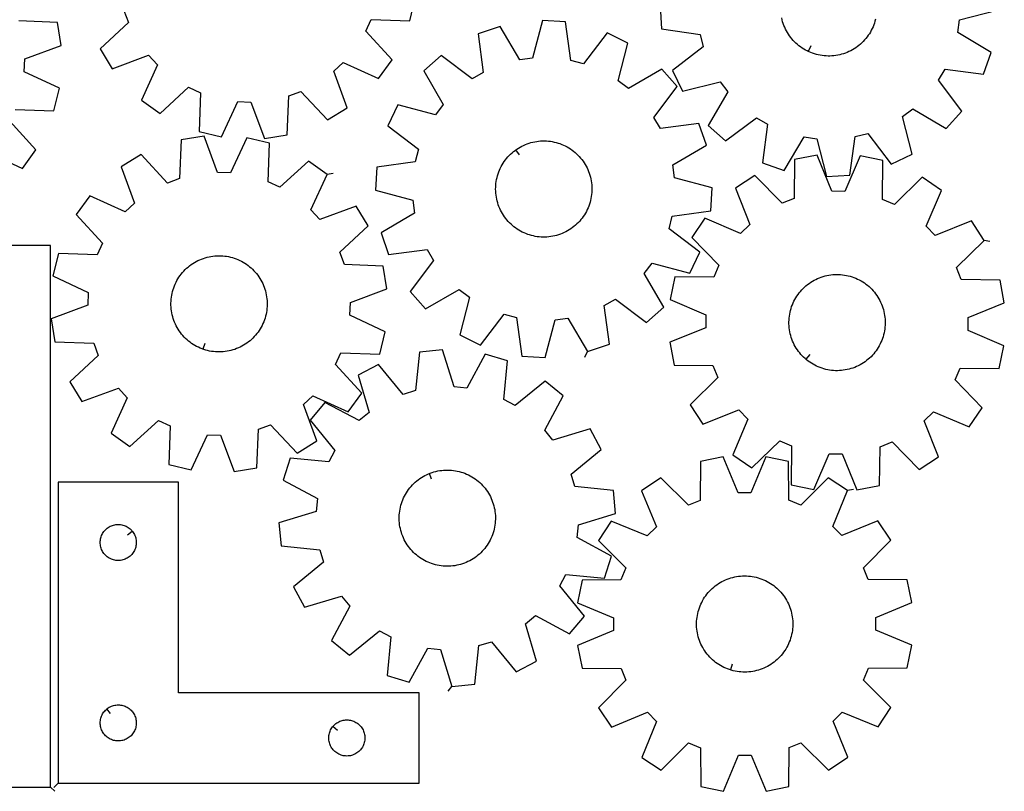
# Model space of a CAD drawing. Header units: millimetres. Extents: x 7 to 1243, y 7 to 1622.
# Tile 4 of 14: x 752 to 1243, y 7 to 392. Entities that reach past the tile are written whole.
import ezdxf

# ---------------------------------------------------------------- set-up
doc = ezdxf.new("R2010")
doc.units = ezdxf.units.MM
doc.layers.add('CUT', color=7, linetype='CONTINUOUS', true_color=0x000000)
doc.layers.add('LEADIN', color=1, linetype='CONTINUOUS', true_color=0xff0000)

msp = doc.modelspace()

# ---------------------------------------------------------------- linework, layer by layer
at = {"layer": 'CUT'}
for points in [[(804.327038, 396.495067), (806.56685, 390.467967), (792.415246, 377.232616), (798.466304, 367.410694), (816.652182, 374.097714), (821.027971, 369.386539), (813.018542, 351.743085), (822.367678, 344.984451), (836.610227, 358.121887), (842.455817, 355.443871), (841.807928, 336.078369), (853.03182, 333.411965), (861.162741, 350.99976), (867.588194, 350.762606), (874.400479, 332.623279), (885.790392, 334.455041), (886.571825, 353.815614), (892.598925, 356.055426), (905.834275, 341.903822), (915.656198, 347.95488), (908.969178, 366.140758), (913.680352, 370.516547), (931.323807, 362.507118), (938.08244, 371.856254), (924.945005, 386.098803), (927.623021, 391.944393), (946.988523, 391.296504), (949.654927, 402.520396)], [(1071.870208, 398.763251), (1072.518644, 387.245221), (1091.695655, 384.473102), (1093.302536, 378.247299), (1077.862528, 366.540524), (1082.869364, 356.147398), (1101.647456, 360.925018), (1105.514532, 355.788052), (1095.729814, 339.063767), (1104.332804, 331.377804), (1119.853183, 342.977814), (1125.391727, 339.711743), (1122.751933, 320.516069), (1133.64135, 316.707386), (1143.541179, 333.36379), (1149.907997, 332.465842), (1154.815012, 313.721147), (1166.333042, 314.369582), (1169.105161, 333.546594), (1175.330964, 335.153474), (1187.037739, 319.713467), (1197.430865, 324.720302), (1192.653245, 343.498395), (1197.790211, 347.36547), (1214.514496, 337.580752), (1222.200459, 346.183742), (1210.600449, 361.704121), (1213.86652, 367.242665), (1233.062195, 364.602871), (1236.870877, 375.492288), (1220.214473, 385.392117), (1221.112421, 391.758936), (1239.857117, 396.665951)], [(750.071609, 347.126978), (769.435091, 346.421307), (772.134974, 357.637194), (754.571519, 365.820558), (754.827844, 372.245275), (772.987418, 379.003404), (771.18965, 390.398732), (751.831496, 391.237932)], [(1179.1819, 392.034831), (1178.930825, 391.08844), (1178.641357, 390.153077), (1178.313977, 389.2303), (1177.949232, 388.321644), (1177.547727, 387.428622), (1177.110131, 386.552719), (1176.637172, 385.695395), (1176.129638, 384.858075), (1175.588373, 384.042154), (1175.014278, 383.248989), (1174.408309, 382.479901), (1173.771474, 381.736169), (1173.104834, 381.019032), (1172.409497, 380.329683), (1171.686622, 379.66927), (1170.93741, 379.038891), (1170.16311, 378.439596), (1169.36501, 377.872383), (1168.544438, 377.338194), (1167.70276, 376.837921), (1166.841377, 376.372394), (1165.961723, 375.94239), (1165.065262, 375.548623), (1164.153486, 375.191749), (1163.227912, 374.872363), (1162.29008, 374.590995), (1161.341553, 374.348114), (1160.383908, 374.144124), (1159.41874, 373.979365), (1158.447655, 373.854111), (1157.472269, 373.76857), (1156.494206, 373.722885), (1155.515093, 373.717132), (1154.53656, 373.75132), (1153.560236, 373.825393), (1152.587746, 373.939227), (1151.620708, 374.092633), (1150.660733, 374.285356), (1149.709417, 374.517074), (1148.768344, 374.787402), (1147.839081, 375.09589), (1146.923174, 375.442024), (1146.022147, 375.825229), (1145.579824, 376.035048), (1145.137501, 376.244867), (1144.270707, 376.700239), (1143.423208, 377.190588), (1142.596416, 377.715096), (1141.791705, 378.272892), (1141.010416, 378.863047), (1140.253849, 379.484578), (1139.523263, 380.136451), (1138.819873, 380.817582), (1138.144852, 381.526835), (1137.499321, 382.263032), (1136.884356, 383.024946), (1136.300981, 383.81131), (1135.750165, 384.620815), (1135.232827, 385.452113), (1134.749826, 386.30382), (1134.301967, 387.17452), (1133.889996, 388.062762), (1133.514598, 388.967069), (1133.176397, 389.885936), (1132.875957, 390.817832), (1132.613778, 391.761208), (1132.390296, 392.714492)], [(736.065064, 325.740831), (753.684541, 317.678792), (760.471041, 327.007719), (747.376162, 341.289405)]]:
    msp.add_lwpolyline(points, dxfattribs=at)
for points in [[(1035.542048, 226.282738), (1046.450987, 230.035138), (1043.910353, 249.244187), (1049.465689, 252.481615), (1064.92596, 240.801613), (1073.568525, 248.443049), (1063.8703, 265.217639), (1067.763851, 270.334567), (1086.517022, 265.460042), (1091.577459, 275.827174), (1076.19811, 287.613524), (1077.837119, 293.830946), (1097.02819, 296.504001), (1097.736095, 308.018528), (1079.016988, 313.022273), (1078.15193, 319.393644), (1094.859234, 329.207329), (1091.106834, 340.116268), (1071.897784, 337.575634), (1068.660357, 343.13097), (1080.340358, 358.591241), (1072.698923, 367.233806), (1055.924333, 357.535581), (1050.807405, 361.429131), (1055.68193, 380.182303), (1045.314797, 385.24274), (1033.528448, 369.863391), (1027.311025, 371.5024), (1024.637971, 390.693471), (1013.123444, 391.401376), (1008.119698, 372.682269), (1001.748328, 371.817211), (991.934643, 388.524515), (981.025703, 384.772115), (983.566337, 365.563065), (978.011002, 362.325638), (962.550731, 374.005639), (953.908166, 366.364203), (963.606391, 349.589614), (959.71284, 344.472686), (940.959669, 349.347211), (935.899231, 338.980078), (951.27858, 327.193729), (949.639572, 320.976306), (930.448501, 318.303252), (929.740596, 306.788725), (948.459703, 301.784979), (949.324761, 295.413609), (932.617457, 285.599924), (936.369857, 274.690984), (955.578906, 277.231618), (958.816334, 271.676283), (947.136332, 256.216012), (954.777768, 247.573447), (971.552358, 257.271672), (976.669286, 253.378121), (971.794761, 234.62495), (982.161893, 229.564512), (993.948243, 244.943861), (1000.165666, 243.304853), (1002.83872, 224.113782), (1014.353247, 223.405877), (1019.356992, 242.124984), (1025.728363, 242.990042)], [(905.646892, 314.580441), (896.308459, 321.353855), (882.045146, 308.238965), (876.2038, 310.926225), (876.882322, 330.290677), (865.662661, 332.974832), (857.50393, 315.399921), (851.07886, 315.647238), (844.295277, 333.797319), (832.90248, 331.983576), (832.090423, 312.624264), (826.059788, 310.393988), (812.846839, 324.56651), (803.015357, 318.530997), (809.673602, 300.334563), (804.955511, 295.966233), (787.324749, 304.00356), (780.551335, 294.665127), (793.666225, 280.401814), (790.978965, 274.560468), (771.614512, 275.238989), (768.930358, 264.019329), (786.505269, 255.860597), (786.257951, 249.435528), (768.107871, 242.651944), (769.921614, 231.259148), (789.280926, 230.447091), (791.511202, 224.416456), (777.338679, 211.203507), (783.374193, 201.372025), (801.570627, 208.03027), (805.938957, 203.312179), (797.90163, 185.681416), (807.240063, 178.908003), (821.503376, 192.022892), (827.344722, 189.335633), (826.6662, 169.97118), (837.885861, 167.287025), (846.044592, 184.861937), (852.469662, 184.614619), (859.253245, 166.464539), (870.646042, 168.278281), (871.458099, 187.637594), (877.488734, 189.86787), (890.701683, 175.695347), (900.533165, 181.730861), (893.87492, 199.927294), (898.593011, 204.295625), (916.223773, 196.258298), (922.997187, 205.596731), (909.882297, 219.860043), (912.569557, 225.701389), (931.93401, 225.022868), (934.618164, 236.242529), (917.043253, 244.40126), (917.290571, 250.82633), (935.440651, 257.609913), (933.626908, 269.002709), (914.267596, 269.814767), (912.03732, 275.845402), (926.209843, 289.058351), (920.174329, 298.889833), (901.977895, 292.231588), (897.609565, 296.949678)], [(999.844606, 326.966968), (1000.243753, 327.250439), (1001.064506, 327.784348), (1001.906354, 328.284335), (1002.767895, 328.749568), (1003.647696, 329.179273), (1004.544291, 329.572735), (1005.456189, 329.929298), (1006.381872, 330.24837), (1007.319799, 330.529418), (1008.268408, 330.771976), (1009.226122, 330.97564), (1010.191347, 331.140071), (1011.162474, 331.264994), (1012.13789, 331.350203), (1013.115969, 331.395555), (1014.095083, 331.400975), (1015.073604, 331.366453), (1016.049903, 331.292048), (1017.022354, 331.177883), (1017.98934, 331.024148), (1018.94925, 330.831099), (1019.900487, 330.599057), (1020.841467, 330.328409), (1021.770626, 330.019605), (1022.686415, 329.673158), (1023.587311, 329.289646), (1024.471814, 328.869708), (1025.338453, 328.41404), (1026.185785, 327.923404), (1027.012399, 327.398614), (1027.816919, 326.840544), (1028.598007, 326.250123), (1029.354363, 325.628335), (1030.084727, 324.976213), (1030.787885, 324.294843), (1031.462665, 323.585359), (1032.107945, 322.848943), (1032.72265, 322.086819), (1033.305758, 321.300257), (1033.856298, 320.490565), (1034.373354, 319.659091), (1034.856064, 318.80722), (1035.303627, 317.936368), (1035.715296, 317.047985), (1036.090386, 316.14355), (1036.428274, 315.224569), (1036.728397, 314.29257), (1036.990255, 313.349105), (1037.213412, 312.395745), (1037.397497, 311.434076), (1037.542205, 310.465698), (1037.647293, 309.492224), (1037.712587, 308.515274), (1037.737978, 307.536473), (1037.723424, 306.557452), (1037.668949, 305.579839), (1037.574644, 304.605261), (1037.440666, 303.635341), (1037.267238, 302.671693), (1037.054649, 301.71592), (1036.803251, 300.769614), (1036.513465, 299.83435), (1036.185771, 298.911685), (1035.820716, 298.003153), (1035.418907, 297.110267), (1034.981013, 296.234514), (1034.507763, 295.37735), (1033.999943, 294.540204), (1033.458401, 293.724467), (1032.884036, 292.931497), (1032.277806, 292.162615), (1031.640718, 291.419101), (1030.973833, 290.70219), (1030.278262, 290.013078), (1029.555161, 289.352911), (1028.805735, 288.722787), (1028.031231, 288.123756), (1027.232938, 287.556814), (1026.412185, 287.022905), (1025.570337, 286.522918), (1024.708795, 286.057685), (1023.828995, 285.62798), (1022.9324, 285.234518), (1022.020502, 284.877955), (1021.094819, 284.558883), (1020.156892, 284.277834), (1019.208282, 284.035276), (1018.250568, 283.831612), (1017.285344, 283.667182), (1016.314216, 283.542258), (1015.338801, 283.457049), (1014.360722, 283.411698), (1013.381608, 283.406278), (1012.403086, 283.440799), (1011.426788, 283.515204), (1010.454337, 283.62937), (1009.487351, 283.783105), (1008.527441, 283.976154), (1007.576204, 284.208195), (1006.635224, 284.478844), (1005.706065, 284.787648), (1004.790276, 285.134094), (1003.88938, 285.517606), (1003.004876, 285.937545), (1002.138238, 286.393212), (1001.290906, 286.883849), (1000.464292, 287.408639), (999.659772, 287.966709), (998.878683, 288.557129), (998.122328, 289.178918), (997.391963, 289.83104), (996.688806, 290.51241), (996.014026, 291.221893), (995.368746, 291.95831), (994.75404, 292.720433), (994.170932, 293.506995), (993.620393, 294.316687), (993.103337, 295.148161), (992.620626, 296.000033), (992.173064, 296.870885), (991.761395, 297.759268), (991.386305, 298.663702), (991.048417, 299.582684), (990.748294, 300.514683), (990.486436, 301.458147), (990.263279, 302.411508), (990.079193, 303.373177), (989.934486, 304.341554), (989.829398, 305.315028), (989.764104, 306.291979), (989.738713, 307.270779), (989.753267, 308.249801), (989.807742, 309.227414), (989.902046, 310.201992), (990.036024, 311.171912), (990.209452, 312.13556), (990.422042, 313.091332), (990.673439, 314.037638), (990.963226, 314.972902), (991.29092, 315.895568), (991.655975, 316.8041), (992.057784, 317.696985), (992.495678, 318.572739), (992.968928, 319.429902), (993.476747, 320.267049), (994.01829, 321.082786), (994.592655, 321.875755), (995.198885, 322.644637), (995.835973, 323.388152), (996.502858, 324.105062), (997.198429, 324.794174), (997.921529, 325.454342), (998.670955, 326.084466), (999.445459, 326.683497)], [(1233.319996, 281.802965), (1227.009006, 291.459925), (1209.008039, 284.290016), (1204.508096, 288.88275), (1212.043876, 306.733644), (1202.517723, 313.2404), (1188.630803, 299.727596), (1182.715835, 302.248675), (1182.846746, 321.62457), (1171.555701, 323.990527), (1163.896986, 306.19203), (1157.467493, 306.257643), (1150.173606, 324.208733), (1138.836627, 322.073696), (1138.572087, 302.699166), (1132.606901, 300.299324), (1118.998643, 314.092719), (1109.341683, 307.781728), (1116.511593, 289.780761), (1111.918859, 285.280818), (1094.067964, 292.816598), (1087.561208, 283.290445), (1101.074013, 269.403525), (1098.552933, 263.488557), (1079.177039, 263.619469), (1076.811081, 252.328423), (1094.609579, 244.669708), (1094.543965, 238.240215), (1076.592876, 230.946328), (1078.727912, 219.609349), (1098.102443, 219.344809), (1100.502284, 213.379623), (1086.70889, 199.771365), (1093.01988, 190.114406), (1111.020848, 197.284315), (1115.52079, 192.691581), (1107.98501, 174.840686), (1117.511163, 168.333931), (1131.398083, 181.846735), (1137.313051, 179.325655), (1137.18214, 159.949761), (1148.473185, 157.583804), (1156.1319, 175.382301), (1162.561393, 175.316688), (1169.855281, 157.365598), (1181.192259, 159.500634), (1181.456799, 178.875165), (1187.421985, 181.275007), (1201.030243, 167.481612), (1210.687203, 173.792603), (1203.517293, 191.79357), (1208.110028, 196.293512), (1225.960922, 188.757732), (1232.467678, 198.283886), (1218.954873, 212.170805), (1221.475953, 218.085773), (1240.851847, 217.954862), (1243.217805, 229.245908), (1225.419307, 236.904622), (1225.484921, 243.334116), (1243.43601, 250.628003), (1241.300974, 261.964982), (1221.926443, 262.229521), (1219.526602, 268.194708)], [(767.661633, 9.145725), (767.661633, 279.145725), (557.661633, 279.145725), (557.661633, 9.145725)], [(843.743165, 227.519829), (843.281836, 227.683686), (842.373312, 228.04876), (841.480435, 228.450589), (840.604691, 228.888502), (839.747538, 229.361771), (838.910402, 229.869608), (838.094676, 230.411168), (837.301719, 230.98555), (836.532851, 231.591797), (835.78935, 232.228901), (835.072454, 232.895801), (834.383357, 233.591387), (833.723205, 234.314502), (833.093097, 235.063941), (832.494082, 235.838458), (831.927158, 236.636764), (831.393267, 237.457529), (830.893298, 238.299387), (830.428083, 239.160939), (829.998397, 240.040748), (829.604955, 240.937352), (829.248411, 241.849258), (828.929359, 242.774947), (828.648331, 243.71288), (828.405793, 244.661495), (828.20215, 245.619214), (828.03774, 246.584441), (827.912837, 247.555572), (827.82765, 248.530989), (827.782319, 249.509069), (827.77692, 250.488184), (827.811463, 251.466704), (827.885889, 252.443001), (828.000075, 253.41545), (828.153831, 254.382432), (828.346901, 255.342338), (828.578963, 256.29357), (828.849631, 257.234544), (829.158456, 258.163696), (829.504922, 259.079478), (829.888453, 259.980366), (830.308411, 260.86486), (830.764097, 261.731489), (831.254752, 262.57881), (831.77956, 263.405413), (832.337647, 264.209921), (832.928084, 264.990997), (833.549889, 265.747339), (834.202027, 266.477689), (834.883412, 267.180832), (835.59291, 267.855597), (836.32934, 268.500861), (837.091477, 269.11555), (837.878052, 269.698641), (838.687755, 270.249164), (839.51924, 270.766201), (840.371123, 271.248893), (841.241984, 271.696437), (842.130376, 272.108087), (843.034819, 272.483158), (843.953807, 272.821026), (844.885813, 273.121128), (845.829283, 273.382966), (846.782648, 273.606103), (847.744321, 273.790168), (848.712702, 273.934854), (849.686178, 274.039921), (850.66313, 274.105194), (851.641931, 274.130564), (852.620952, 274.115989), (853.598564, 274.061493), (854.57314, 273.967167), (855.543057, 273.833169), (856.506702, 273.65972), (857.462469, 273.447109), (858.40877, 273.195692), (859.344028, 272.905885), (860.266686, 272.578172), (861.17521, 272.213097), (862.068087, 271.811269), (862.943831, 271.373356), (863.800984, 270.900087), (864.63812, 270.39225), (865.453846, 269.85069), (866.246803, 269.276308), (867.015671, 268.670061), (867.759172, 268.032957), (868.476068, 267.366057), (869.165165, 266.67047), (869.825317, 265.947356), (870.455425, 265.197916), (871.05444, 264.423399), (871.621364, 263.625094), (872.155255, 262.804329), (872.655224, 261.96247), (873.120439, 261.100919), (873.550125, 260.221109), (873.943567, 259.324505), (874.300111, 258.4126), (874.619163, 257.48691), (874.900191, 256.548977), (875.142729, 255.600362), (875.346372, 254.642644), (875.510782, 253.677416), (875.635685, 252.706286), (875.720872, 251.730869), (875.766203, 250.752789), (875.771602, 249.773674), (875.737059, 248.795154), (875.662633, 247.818857), (875.548447, 246.846408), (875.394691, 245.879426), (875.201621, 244.91952), (874.969559, 243.968288), (874.698891, 243.027313), (874.390066, 242.098161), (874.0436, 241.18238), (873.660069, 240.281492), (873.240111, 239.396997), (872.784425, 238.530368), (872.29377, 237.683047), (871.768962, 236.856445), (871.210875, 236.051936), (870.620438, 235.270861), (869.998633, 234.514518), (869.346495, 233.784168), (868.66511, 233.081025), (867.955612, 232.40626), (867.219182, 231.760996), (866.457045, 231.146307), (865.67047, 230.563216), (864.860767, 230.012694), (864.029282, 229.495656), (863.177399, 229.012964), (862.306538, 228.56542), (861.418146, 228.153771), (860.513703, 227.7787), (859.594715, 227.440832), (858.662709, 227.140729), (857.719239, 226.878891), (856.765874, 226.655755), (855.804201, 226.47169), (854.83582, 226.327003), (853.862344, 226.221936), (852.885392, 226.156664), (851.906591, 226.131294), (850.92757, 226.145868), (849.949958, 226.200364), (848.975382, 226.29469), (848.005465, 226.428689), (847.04182, 226.602138), (846.086053, 226.814748), (845.139752, 227.066166), (844.204494, 227.355972)], [(1144.451794, 222.523423), (1144.079163, 222.840945), (1143.360423, 223.505857), (1142.669402, 224.199532), (1142.007251, 224.920816), (1141.37507, 225.668508), (1140.773914, 226.441364), (1140.204781, 227.238096), (1139.668619, 228.05738), (1139.166321, 228.897851), (1138.698722, 229.758111), (1138.266602, 230.636727), (1137.870678, 231.532238), (1137.511611, 232.443153), (1137.189997, 233.367956), (1136.906373, 234.305107), (1136.661209, 235.253047), (1136.454915, 236.210198), (1136.287833, 237.174966), (1136.160242, 238.145747), (1136.072354, 239.120925), (1136.024315, 240.098875), (1136.016205, 241.077971), (1136.048038, 242.056584), (1136.11976, 243.033083), (1136.231253, 244.005844), (1136.382331, 244.973248), (1136.572742, 245.933685), (1136.80217, 246.885556), (1137.070232, 247.827277), (1137.376482, 248.75728), (1137.720411, 249.674018), (1138.101446, 250.575964), (1138.518954, 251.461618), (1138.972238, 252.329505), (1139.460545, 253.178181), (1139.983062, 254.006234), (1140.538919, 254.812285), (1141.127192, 255.594992), (1141.7469, 256.353053), (1142.397013, 257.085207), (1143.076448, 257.790234), (1143.784075, 258.46696), (1144.518716, 259.114261), (1145.279148, 259.731058), (1146.064105, 260.316325), (1146.872281, 260.869087), (1147.702331, 261.388425), (1148.552874, 261.873474), (1149.422493, 262.323428), (1150.309741, 262.737536), (1151.213142, 263.11511), (1152.131192, 263.455521), (1153.062362, 263.758203), (1154.005104, 264.022652), (1154.957848, 264.248428), (1155.919008, 264.435155), (1156.886984, 264.582522), (1157.860165, 264.690284), (1158.836933, 264.758262), (1159.81566, 264.786342), (1160.794718, 264.774478), (1161.772477, 264.722689), (1162.74731, 264.631063), (1163.717595, 264.49975), (1164.681716, 264.32897), (1165.638068, 264.119007), (1166.585061, 263.870211), (1167.521118, 263.582995), (1168.444681, 263.257837), (1169.354212, 262.89528), (1170.248198, 262.495925), (1171.125151, 262.060439), (1171.983611, 261.589545), (1172.82215, 261.084028), (1173.639372, 260.544729), (1174.433917, 259.972545), (1175.204461, 259.368429), (1175.949723, 258.733386), (1176.668463, 258.068474), (1177.359484, 257.374798), (1178.021635, 256.653514), (1178.653816, 255.905822), (1179.254973, 255.132967), (1179.824106, 254.336234), (1180.360267, 253.516951), (1180.862565, 252.67648), (1181.330164, 251.81622), (1181.762284, 250.937603), (1182.158208, 250.042092), (1182.517275, 249.131178), (1182.838889, 248.206375), (1183.122513, 247.269224), (1183.367677, 246.321284), (1183.573971, 245.364133), (1183.741053, 244.399364), (1183.868644, 243.428583), (1183.956532, 242.453406), (1184.004571, 241.475455), (1184.012681, 240.496359), (1183.980848, 239.517747), (1183.909126, 238.541248), (1183.797633, 237.568486), (1183.646555, 236.601082), (1183.456144, 235.640646), (1183.226716, 234.688775), (1182.958654, 233.747054), (1182.652404, 232.817051), (1182.308475, 231.900313), (1181.92744, 230.998367), (1181.509932, 230.112713), (1181.056648, 229.244825), (1180.568341, 228.396149), (1180.045824, 227.568097), (1179.489967, 226.762046), (1178.901694, 225.979338), (1178.281986, 225.221277), (1177.631873, 224.489124), (1176.952438, 223.784097), (1176.244811, 223.10737), (1175.51017, 222.46007), (1174.749738, 221.843273), (1173.964781, 221.258006), (1173.156605, 220.705243), (1172.326555, 220.185905), (1171.476012, 219.700856), (1170.606393, 219.250903), (1169.719145, 218.836795), (1168.815744, 218.459221), (1167.897694, 218.11881), (1166.966524, 217.816128), (1166.023782, 217.551679), (1165.071038, 217.325903), (1164.109879, 217.139176), (1163.141902, 216.991809), (1162.168721, 216.884047), (1161.191953, 216.816069), (1160.213226, 216.787989), (1159.234168, 216.799853), (1158.256409, 216.851641), (1157.281576, 216.943268), (1156.311292, 217.074581), (1155.347171, 217.245361), (1154.390818, 217.455324), (1153.443825, 217.70412), (1152.507768, 217.991336), (1151.584206, 218.316493), (1150.674674, 218.679051), (1149.780688, 219.078405), (1148.903735, 219.513892), (1148.045275, 219.984785), (1147.206736, 220.490303), (1146.389514, 221.029602), (1145.59497, 221.601786), (1144.824425, 222.205902)], [(967.943012, 59.286432), (979.425791, 60.396051), (981.426964, 79.668771), (987.583351, 81.523924), (999.899636, 66.565597), (1010.083707, 71.985021), (1004.557199, 90.556508), (1009.535023, 94.626393), (1026.63809, 85.519939), (1033.973022, 94.424109), (1021.760194, 109.467023), (1024.801626, 115.132037), (1044.087689, 113.263831), (1047.456803, 124.297168), (1030.416948, 133.521362), (1031.058957, 139.919058), (1049.591887, 145.573517), (1048.482268, 157.056296), (1029.209548, 159.057469), (1027.354395, 165.213856), (1042.312722, 177.530141), (1036.893298, 187.714212), (1018.321811, 182.187705), (1014.251926, 187.165528), (1023.35838, 204.268596), (1014.45421, 211.603527), (999.411296, 199.390699), (993.746282, 202.432131), (995.614488, 221.718194), (984.581151, 225.087308), (975.356957, 208.047453), (968.959261, 208.689463), (963.304802, 227.222393), (951.822023, 226.112773), (949.82085, 206.840054), (943.664463, 204.984901), (931.348178, 219.943228), (921.164107, 214.523804), (926.690614, 195.952317), (921.712791, 191.882432), (904.609723, 200.988886), (897.274792, 192.084715), (909.48762, 177.041802), (906.446188, 171.376788), (887.160125, 173.244993), (883.791011, 162.211656), (900.830866, 152.987463), (900.188857, 146.589767), (881.655926, 140.935307), (882.765546, 129.452528), (902.038265, 127.451355), (903.893418, 121.294968), (888.935091, 108.978683), (894.354515, 98.794612), (912.926002, 104.32112), (916.995887, 99.343296), (907.889433, 82.240229), (916.793604, 74.905297), (931.836518, 87.118125), (937.501531, 84.076693), (935.633326, 64.79063), (946.666663, 61.421516), (955.890856, 78.461371), (962.288552, 77.819362)], [(1165.225575, 156.994435), (1155.626813, 163.393594), (1141.892813, 149.725395), (1135.949853, 152.179762), (1135.862746, 171.555903), (1124.545795, 173.794668), (1117.087827, 155.911124), (1110.658002, 155.904392), (1103.162598, 173.772277), (1091.850359, 171.509816), (1091.803831, 152.133536), (1085.866024, 149.666728), (1072.10343, 163.306135), (1062.518091, 156.886887), (1069.890086, 138.967733), (1065.348274, 134.416399), (1047.41372, 141.750851), (1041.014561, 132.152089), (1054.68276, 118.418089), (1052.228393, 112.47513), (1032.852252, 112.388023), (1030.613487, 101.071071), (1048.49703, 93.613103), (1048.503763, 87.183278), (1030.635878, 79.687874), (1032.898339, 68.375636), (1052.274619, 68.329107), (1054.741427, 62.391301), (1041.10202, 48.628706), (1047.521268, 39.043367), (1065.440422, 46.415362), (1069.991756, 41.87355), (1062.657304, 23.938996), (1072.256066, 17.539837), (1085.990066, 31.208036), (1091.933025, 28.753669), (1092.020132, 9.377528), (1103.337084, 7.138763), (1110.795052, 25.022307), (1117.224877, 25.02904), (1124.720281, 7.161154), (1136.032519, 9.423615), (1136.079048, 28.799895), (1142.016854, 31.266703), (1155.779449, 17.627296), (1165.364788, 24.046544), (1157.992793, 41.965699), (1162.534605, 46.517032), (1180.469159, 39.18258), (1186.868318, 48.781342), (1173.200119, 62.515342), (1175.654486, 68.458302), (1195.030627, 68.545408), (1197.269392, 79.86236), (1179.385848, 87.320328), (1179.379115, 93.750153), (1197.247001, 101.245557), (1194.98454, 112.557796), (1175.608259, 112.604324), (1173.141452, 118.542131), (1186.780858, 132.304725), (1180.361611, 141.890064), (1162.442456, 134.518069), (1157.891123, 139.059881)], [(956.666405, 165.514769), (957.120578, 165.697527), (958.043078, 166.025689), (958.978195, 166.31595), (959.924373, 166.567827), (960.880037, 166.780902), (961.843597, 166.954819), (962.813449, 167.089289), (963.787979, 167.184088), (964.765565, 167.239058), (965.744579, 167.254109), (966.723392, 167.229214), (967.700375, 167.164416), (968.673903, 167.059822), (969.642353, 166.915606), (970.604116, 166.732008), (971.557589, 166.509335), (972.501187, 166.247955), (973.433337, 165.948305), (974.35249, 165.610884), (975.257115, 165.236252), (976.145707, 164.825034), (977.016786, 164.377914), (977.868902, 163.895635), (978.700638, 163.379002), (979.510609, 162.828872), (980.297467, 162.246164), (981.059903, 161.631845), (981.796646, 160.986939), (982.506472, 160.312519), (983.188198, 159.609707), (983.840691, 158.879673), (984.462863, 158.123633), (985.05368, 157.342845), (985.612157, 156.538607), (986.137367, 155.71226), (986.628433, 154.865177), (987.08454, 153.99877), (987.504928, 153.114479), (987.888897, 152.213778), (988.235807, 151.298165), (988.545083, 150.369163), (988.816209, 149.42832), (989.048733, 148.477201), (989.242269, 147.517389), (989.396495, 146.550481), (989.511153, 145.578088), (989.586053, 144.601827), (989.621071, 143.623324), (989.616148, 142.644207), (989.571292, 141.666105), (989.486579, 140.690647), (989.362148, 139.719456), (989.198207, 138.754148), (988.995029, 137.796331), (988.752952, 136.847598), (988.472379, 135.909529), (988.153777, 134.983684), (987.797677, 134.071606), (987.40467, 133.174811), (986.975411, 132.294793), (986.510615, 131.433015), (986.011055, 130.590914), (985.477563, 129.76989), (984.911026, 128.971309), (984.312387, 128.196501), (983.682644, 127.446755), (983.022844, 126.72332), (982.334084, 126.027399), (981.617513, 125.360151), (980.874321, 124.722686), (980.105747, 124.116066), (979.313069, 123.541299), (978.497607, 122.999342), (977.660718, 122.491099), (976.803794, 122.017413), (975.928263, 121.579075), (975.035582, 121.176813), (974.127235, 120.811297), (973.204736, 120.483136), (972.269619, 120.192875), (971.323441, 119.940997), (970.367776, 119.727923), (969.404216, 119.554006), (968.434364, 119.419536), (967.459834, 119.324737), (966.482249, 119.269766), (965.503235, 119.254716), (964.524422, 119.27961), (963.547438, 119.344408), (962.573911, 119.449003), (961.60546, 119.593218), (960.643698, 119.776816), (959.690224, 119.99949), (958.746627, 120.260869), (957.814476, 120.560519), (956.895323, 120.89794), (955.990698, 121.272572), (955.102107, 121.68379), (954.231028, 122.130911), (953.378912, 122.613189), (952.547176, 123.129823), (951.737204, 123.679952), (950.950346, 124.262661), (950.187911, 124.876979), (949.451167, 125.521886), (948.741342, 126.196306), (948.059615, 126.899118), (947.407123, 127.629151), (946.784951, 128.385191), (946.194134, 129.16598), (945.635656, 129.970217), (945.110447, 130.796565), (944.61938, 131.643647), (944.163274, 132.510055), (943.742886, 133.394345), (943.358917, 134.295046), (943.012006, 135.21066), (942.702731, 136.139661), (942.431605, 137.080505), (942.199081, 138.031624), (942.005545, 138.991436), (941.851319, 139.958343), (941.736661, 140.930736), (941.66176, 141.906997), (941.626742, 142.8855), (941.631665, 143.864618), (941.676521, 144.84272), (941.761235, 145.818178), (941.885666, 146.789369), (942.049607, 147.754676), (942.252785, 148.712494), (942.494862, 149.661226), (942.775435, 150.599296), (943.094036, 151.52514), (943.450137, 152.437219), (943.843144, 153.334014), (944.272402, 154.214032), (944.737199, 155.075809), (945.236759, 155.91791), (945.770251, 156.738935), (946.336788, 157.537516), (946.935426, 158.312323), (947.56517, 159.062069), (948.22497, 159.785504), (948.913729, 160.481425), (949.630301, 161.148673), (950.373493, 161.786138), (951.142067, 162.392759), (951.934745, 162.967526), (952.750207, 163.509482), (953.587096, 164.017726), (954.444019, 164.491411), (955.31955, 164.929749), (956.212232, 165.332011)], [(771.506551, 11.120196), (951.506551, 11.120196), (951.506551, 56.120196), (831.506551, 56.120196), (831.506551, 161.120196), (771.506551, 161.120196)], [(808.45992, 136.826679), (808.646731, 136.599049), (808.989778, 136.120328), (809.30078, 135.620196), (809.578406, 135.100794), (809.821467, 134.564347), (810.028922, 134.013151), (810.199884, 133.449567), (810.333619, 132.876009), (810.429555, 132.294932), (810.487281, 131.708824), (810.506551, 131.120196), (810.487281, 130.531568), (810.429555, 129.94546), (810.333619, 129.364383), (810.199884, 128.790824), (810.028922, 128.227241), (809.821467, 127.676045), (809.578406, 127.139598), (809.30078, 126.620196), (808.989778, 126.120064), (808.646731, 125.641343), (808.273109, 125.186084), (807.870512, 124.756235), (807.440663, 124.353638), (806.985404, 123.980016), (806.506683, 123.636969), (806.006551, 123.325967), (805.487149, 123.048341), (804.950702, 122.80528), (804.399506, 122.597825), (803.835923, 122.426863), (803.262364, 122.293128), (802.681287, 122.197192), (802.095179, 122.139466), (801.506551, 122.120196), (800.917923, 122.139466), (800.331815, 122.197192), (799.750738, 122.293128), (799.17718, 122.426863), (798.613596, 122.597825), (798.0624, 122.80528), (797.525953, 123.048341), (797.006551, 123.325967), (796.506419, 123.636969), (796.027698, 123.980016), (795.572439, 124.353638), (795.14259, 124.756235), (794.739993, 125.186084), (794.366371, 125.641343), (794.023325, 126.120064), (793.712322, 126.620196), (793.434696, 127.139598), (793.191635, 127.676045), (792.98418, 128.227241), (792.813219, 128.790824), (792.679484, 129.364383), (792.583547, 129.94546), (792.525821, 130.531568), (792.506551, 131.120196), (792.525821, 131.708824), (792.583547, 132.294932), (792.679484, 132.876009), (792.813219, 133.449567), (792.98418, 134.013151), (793.191635, 134.564347), (793.434696, 135.100794), (793.712322, 135.620196), (794.023325, 136.120328), (794.366371, 136.599049), (794.739993, 137.054308), (795.14259, 137.484157), (795.572439, 137.886754), (796.027698, 138.260376), (796.506419, 138.603422), (797.006551, 138.914425), (797.525953, 139.192051), (798.0624, 139.435112), (798.613596, 139.642567), (799.17718, 139.813528), (799.750738, 139.947263), (800.331815, 140.0432), (800.917923, 140.100926), (801.506551, 140.120196), (802.095179, 140.100926), (802.681287, 140.0432), (803.262364, 139.947263), (803.835923, 139.813528), (804.399506, 139.642567), (804.950702, 139.435112), (805.487149, 139.192051), (806.006551, 138.914425), (806.506683, 138.603422), (806.985404, 138.260376), (807.440663, 137.886754), (807.870512, 137.484157), (808.273109, 137.054308)], [(1106.809989, 67.555959), (1106.342546, 67.701461), (1105.420307, 68.030354), (1104.512251, 68.396591), (1103.619889, 68.799561), (1102.744706, 69.238594), (1101.888159, 69.712959), (1101.051673, 70.221866), (1100.236641, 70.764469), (1099.44442, 71.339865), (1098.676327, 71.947095), (1097.933641, 72.58515), (1097.217599, 73.252966), (1096.529392, 73.949433), (1095.870166, 74.673392), (1095.241018, 75.423637), (1094.642994, 76.198919), (1094.077091, 76.997949), (1093.54425, 77.819397), (1093.045359, 78.661894), (1092.581246, 79.52404), (1092.152686, 80.404398), (1091.760391, 81.301505), (1091.405014, 82.213865), (1091.087147, 83.139962), (1090.807318, 84.078254), (1090.565994, 85.027179), (1090.363576, 85.985157), (1090.200401, 86.950594), (1090.076741, 87.921884), (1089.992801, 88.897409), (1089.948721, 89.875546), (1089.944575, 90.854667), (1089.980369, 91.833142), (1090.056044, 92.809343), (1090.171474, 93.781645), (1090.326467, 94.74843), (1090.520764, 95.708088), (1090.754043, 96.659022), (1091.025915, 97.59965), (1091.335928, 98.528406), (1091.683565, 99.443744), (1092.068248, 100.34414), (1092.489337, 101.228097), (1092.946131, 102.094142), (1093.43787, 102.940835), (1093.963735, 103.766765), (1094.52285, 104.570559), (1095.114286, 105.350879), (1095.737058, 106.106425), (1096.39013, 106.835941), (1097.072413, 107.538211), (1097.782774, 108.212068), (1098.520029, 108.85639), (1099.282952, 109.470103), (1100.070272, 110.052187), (1100.880679, 110.601674), (1101.712825, 111.117647), (1102.565324, 111.59925), (1103.436757, 112.045679), (1104.325674, 112.456192), (1105.230596, 112.830106), (1106.150017, 113.166798), (1107.082405, 113.465708), (1108.026209, 113.726338), (1108.979859, 113.948256), (1109.941767, 114.13109), (1110.910332, 114.274538), (1111.883942, 114.378359), (1112.860976, 114.442382), (1113.839809, 114.4665), (1114.818811, 114.450673), (1115.796352, 114.394927), (1116.770806, 114.299355), (1117.740552, 114.164115), (1118.703973, 113.989434), (1119.659468, 113.775601), (1120.605446, 113.522973), (1121.540333, 113.23197), (1122.462571, 112.903077), (1123.370628, 112.53684), (1124.26299, 112.13387), (1125.138173, 111.694838), (1125.99472, 111.220473), (1126.831206, 110.711565), (1127.646237, 110.168962), (1128.438459, 109.593566), (1129.206552, 108.986336), (1129.949237, 108.348282), (1130.665279, 107.680465), (1131.353486, 106.983998), (1132.012713, 106.26004), (1132.641861, 105.509795), (1133.239884, 104.734512), (1133.805788, 103.935482), (1134.338628, 103.114035), (1134.83752, 102.271537), (1135.301632, 101.409391), (1135.730193, 100.529033), (1136.122488, 99.631927), (1136.477865, 98.719566), (1136.795732, 97.793469), (1137.07556, 96.855177), (1137.316884, 95.906253), (1137.519302, 94.948274), (1137.682477, 93.982837), (1137.806138, 93.011548), (1137.890078, 92.036023), (1137.934157, 91.057885), (1137.938304, 90.078764), (1137.902509, 89.100289), (1137.826834, 88.124088), (1137.711404, 87.151786), (1137.556412, 86.185002), (1137.362114, 85.225344), (1137.128835, 84.274409), (1136.856963, 83.333781), (1136.546951, 82.405026), (1136.199314, 81.489688), (1135.81463, 80.589291), (1135.393541, 79.705335), (1134.936747, 78.839289), (1134.445009, 77.992597), (1133.919144, 77.166666), (1133.360028, 76.362872), (1132.768592, 75.582552), (1132.14582, 74.827006), (1131.492749, 74.097491), (1130.810465, 73.39522), (1130.100105, 72.721363), (1129.36285, 72.077042), (1128.599927, 71.463328), (1127.812607, 70.881244), (1127.0022, 70.331757), (1126.170054, 69.815784), (1125.317555, 69.334182), (1124.446122, 68.887752), (1123.557204, 68.477239), (1122.652282, 68.103326), (1121.732862, 67.766633), (1120.800474, 67.467723), (1119.856669, 67.207093), (1118.90302, 66.985176), (1117.941112, 66.802341), (1116.972547, 66.658894), (1115.998937, 66.555072), (1115.021903, 66.491049), (1114.04307, 66.466931), (1113.064068, 66.482758), (1112.086526, 66.538504), (1111.112072, 66.634077), (1110.142327, 66.769316), (1109.178905, 66.943997), (1108.22341, 67.15783), (1107.277432, 67.410458)], [(795.800069, 48.073565), (796.027698, 48.260376), (796.506419, 48.603422), (797.006551, 48.914425), (797.525953, 49.192051), (798.0624, 49.435112), (798.613596, 49.642567), (799.17718, 49.813528), (799.750738, 49.947263), (800.331815, 50.0432), (800.917923, 50.100926), (801.506551, 50.120196), (802.095179, 50.100926), (802.681287, 50.0432), (803.262364, 49.947263), (803.835923, 49.813528), (804.399506, 49.642567), (804.950702, 49.435112), (805.487149, 49.192051), (806.006551, 48.914425), (806.506683, 48.603422), (806.985404, 48.260376), (807.440663, 47.886754), (807.870512, 47.484157), (808.273109, 47.054308), (808.646731, 46.599049), (808.989778, 46.120328), (809.30078, 45.620196), (809.578406, 45.100794), (809.821467, 44.564347), (810.028922, 44.013151), (810.199884, 43.449567), (810.333619, 42.876009), (810.429555, 42.294932), (810.487281, 41.708824), (810.506551, 41.120196), (810.487281, 40.531568), (810.429555, 39.94546), (810.333619, 39.364383), (810.199884, 38.790824), (810.028922, 38.227241), (809.821467, 37.676045), (809.578406, 37.139598), (809.30078, 36.620196), (808.989778, 36.120064), (808.646731, 35.641343), (808.273109, 35.186084), (807.870512, 34.756235), (807.440663, 34.353638), (806.985404, 33.980016), (806.506683, 33.636969), (806.006551, 33.325967), (805.487149, 33.048341), (804.950702, 32.80528), (804.399506, 32.597825), (803.835923, 32.426863), (803.262364, 32.293128), (802.681287, 32.197192), (802.095179, 32.139466), (801.506551, 32.120196), (800.917923, 32.139466), (800.331815, 32.197192), (799.750738, 32.293128), (799.17718, 32.426863), (798.613596, 32.597825), (798.0624, 32.80528), (797.525953, 33.048341), (797.006551, 33.325967), (796.506419, 33.636969), (796.027698, 33.980016), (795.572439, 34.353638), (795.14259, 34.756235), (794.739993, 35.186084), (794.366371, 35.641343), (794.023325, 36.120064), (793.712322, 36.620196), (793.434696, 37.139598), (793.191635, 37.676045), (792.98418, 38.227241), (792.813219, 38.790824), (792.679484, 39.364383), (792.583547, 39.94546), (792.525821, 40.531568), (792.506551, 41.120196), (792.525821, 41.708824), (792.583547, 42.294932), (792.679484, 42.876009), (792.813219, 43.449567), (792.98418, 44.013151), (793.191635, 44.564347), (793.434696, 45.100794), (793.712322, 45.620196), (794.023325, 46.120328), (794.366371, 46.599049), (794.739993, 47.054308), (795.14259, 47.484157), (795.572439, 47.886754)], [(908.553182, 39.326679), (908.739993, 39.554308), (909.14259, 39.984157), (909.572439, 40.386754), (910.027698, 40.760376), (910.506419, 41.103422), (911.006551, 41.414425), (911.525953, 41.692051), (912.0624, 41.935112), (912.613596, 42.142567), (913.17718, 42.313528), (913.750738, 42.447263), (914.331815, 42.5432), (914.917923, 42.600926), (915.506551, 42.620196), (916.095179, 42.600926), (916.681287, 42.5432), (917.262364, 42.447263), (917.835923, 42.313528), (918.399506, 42.142567), (918.950702, 41.935112), (919.487149, 41.692051), (920.006551, 41.414425), (920.506683, 41.103422), (920.985404, 40.760376), (921.440663, 40.386754), (921.870512, 39.984157), (922.273109, 39.554308), (922.646731, 39.099049), (922.989778, 38.620328), (923.30078, 38.120196), (923.578406, 37.600794), (923.821467, 37.064347), (924.028922, 36.513151), (924.199884, 35.949567), (924.333619, 35.376009), (924.429555, 34.794932), (924.487281, 34.208824), (924.506551, 33.620196), (924.487281, 33.031568), (924.429555, 32.44546), (924.333619, 31.864383), (924.199884, 31.290824), (924.028922, 30.727241), (923.821467, 30.176045), (923.578406, 29.639598), (923.30078, 29.120196), (922.989778, 28.620064), (922.646731, 28.141343), (922.273109, 27.686084), (921.870512, 27.256235), (921.440663, 26.853638), (920.985404, 26.480016), (920.506683, 26.136969), (920.006551, 25.825967), (919.487149, 25.548341), (918.950702, 25.30528), (918.399506, 25.097825), (917.835923, 24.926863), (917.262364, 24.793128), (916.681287, 24.697192), (916.095179, 24.639466), (915.506551, 24.620196), (914.917923, 24.639466), (914.331815, 24.697192), (913.750738, 24.793128), (913.17718, 24.926863), (912.613596, 25.097825), (912.0624, 25.30528), (911.525953, 25.548341), (911.006551, 25.825967), (910.506419, 26.136969), (910.027698, 26.480016), (909.572439, 26.853638), (909.14259, 27.256235), (908.739993, 27.686084), (908.366371, 28.141343), (908.023325, 28.620064), (907.712322, 29.120196), (907.434696, 29.639598), (907.191635, 30.176045), (906.98418, 30.727241), (906.813219, 31.290824), (906.679484, 31.864383), (906.583547, 32.44546), (906.525821, 33.031568), (906.506551, 33.620196), (906.525821, 34.208824), (906.583547, 34.794932), (906.679484, 35.376009), (906.813219, 35.949567), (906.98418, 36.513151), (907.191635, 37.064347), (907.434696, 37.600794), (907.712322, 38.120196), (908.023325, 38.620328), (908.366371, 39.099049)]]:
    msp.add_lwpolyline(points, close=True, dxfattribs=at)
at = {"layer": 'LEADIN'}
for p, q in [((1146.865571, 378.745556), (1145.579824, 376.035048)), ((1001.581685, 324.521041), (999.844606, 326.966968)), ((908.609582, 315.052104), (905.646892, 314.580441)), ((1236.256227, 281.1877), (1233.319996, 281.802965)), ((844.747261, 230.346805), (843.743165, 227.519829)), ((1034.226084, 223.586771), (1035.542048, 226.282738)), ((1146.39753, 224.806866), (1144.451794, 222.523423)), ((957.786326, 162.731645), (956.666405, 165.514769)), ((1168.167316, 157.582787), (1165.225575, 156.994435)), ((806.140889, 134.923499), (808.45992, 136.826679)), ((1107.701606, 70.4204), (1106.809989, 67.555959)), ((966.035567, 56.970907), (967.943012, 59.286432)), ((797.703248, 45.754534), (795.800069, 48.073565)), ((910.872213, 37.423499), (908.553182, 39.326679)), ((769.385231, 8.998876), (771.506551, 11.120196)), ((769.782954, 7.024404), (767.661633, 9.145725))]:
    msp.add_line(p, q, dxfattribs=at)

doc.saveas('drawing.dxf')
